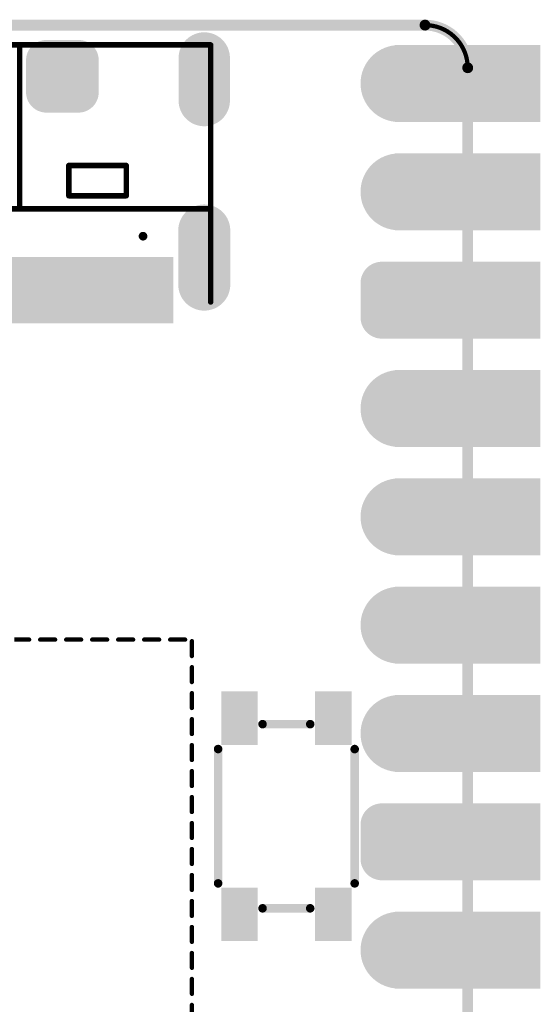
# Model space of a CAD drawing. Header units: millimetres. Extents: x 10.5 to 34.9, y 8.6 to 81.7.
# Tile 10 of 10: x 22.7 to 34.9, y 58.6 to 81.7. Entities that reach past the tile are written whole.
import ezdxf

# ---------------------------------------------------------------- set-up
doc = ezdxf.new("R2010")
doc.units = ezdxf.units.MM
doc.header["$MEASUREMENT"] = 0
for name, color, linetype in [('BottomLayer', 5, 'Continuous'), ('BottomPaste', 16, 'Continuous'), ('BottomSolder', 6, 'Continuous'), ('KeepOutLayer', 6, 'Continuous'), ('Mechanical1', 6, 'Continuous'), ('MidLayer1', 16, 'Continuous'), ('MidLayer2', 76, 'Continuous'), ('MultiLayer', 9, 'Continuous'), ('TopLayer', 1, 'Continuous'), ('TopOverlay', 2, 'Continuous'), ('TopPaste', 8, 'Continuous'), ('TopSolder', 216, 'Continuous')]:
    doc.layers.add(name, color=color, linetype=linetype)

# ---------------------------------------------------------------- blocks, each defined once
blk = doc.blocks.new('KEY_3_4_2_5__28')
at = {"layer": 'TopLayer'}
for points in [[(-0.11122, 0.03051), (-0.06988, 0.03051), (-0.11122, 0.0561), (-0.06988, 0.0561)], [(0.11122, 0.0561), (0.06988, 0.0561), (0.11122, 0.03051), (0.06988, 0.03051)], [(-0.11122, -0.0561), (-0.06988, -0.0561), (-0.11122, -0.03051), (-0.06988, -0.03051)], [(0.11122, -0.03051), (0.06988, -0.03051), (0.11122, -0.0561), (0.06988, -0.0561)]]:
    blk.add_solid(points, dxfattribs=at)
at = {"layer": 'TopOverlay', "const_width": 0.00787}
for points in [[(-0.062, 0.063), (0.062, 0.063)], [(-0.085, 0.022), (-0.085, -0.022)], [(0.085, 0.022), (0.085, -0.022)], [(-0.062, -0.063), (0.062, -0.063)]]:
    blk.add_lwpolyline(points, dxfattribs=at)
at = {"layer": 'TopOverlay', "const_width": 0.00394}
for points in [[(-0.06397, 0.063, 1), (-0.06003, 0.063, 1)], [(0.06003, 0.063, 1), (0.06397, 0.063, 1)], [(-0.08697, 0.022, 1), (-0.08303, 0.022, 1)], [(0.08303, 0.022, 1), (0.08697, 0.022, 1)], [(-0.08697, -0.022, 1), (-0.08303, -0.022, 1)], [(0.08303, -0.022, 1), (0.08697, -0.022, 1)], [(-0.06397, -0.063, 1), (-0.06003, -0.063, 1)], [(0.06003, -0.063, 1), (0.06397, -0.063, 1)]]:
    blk.add_lwpolyline(points, format="xyb", close=True, dxfattribs=at)
at = {"layer": 'TopPaste'}
for points in [[(-0.11122, 0.03051), (-0.06988, 0.03051), (-0.11122, 0.0561), (-0.06988, 0.0561)], [(0.11122, 0.0561), (0.06988, 0.0561), (0.11122, 0.03051), (0.06988, 0.03051)], [(-0.11122, -0.0561), (-0.06988, -0.0561), (-0.11122, -0.03051), (-0.06988, -0.03051)], [(0.11122, -0.03051), (0.06988, -0.03051), (0.11122, -0.0561), (0.06988, -0.0561)]]:
    blk.add_solid(points, dxfattribs=at)
at = {"layer": 'TopSolder'}
for points in [[(-0.11522, 0.02651), (-0.06588, 0.02651), (-0.11522, 0.0601), (-0.06588, 0.0601)], [(0.11522, 0.0601), (0.06588, 0.0601), (0.11522, 0.02651), (0.06588, 0.02651)], [(-0.11522, -0.0601), (-0.06588, -0.0601), (-0.11522, -0.02651), (-0.06588, -0.02651)], [(0.11522, -0.02651), (0.06588, -0.02651), (0.11522, -0.0601), (0.06588, -0.0601)]]:
    blk.add_solid(points, dxfattribs=at)
blk = doc.blocks.new('P_________32')
at = {"layer": 'BottomLayer'}
for points, const_width in [([(0.33425, 0.95, 1), (0.36575, 0.95, 1)], 0.0315), ([(0.33425, 0.85, 1), (0.36575, 0.85, 1)], 0.0315), ([(0.32638, 0.76575, 1), (0.34213, 0.76575, 1)], 0.01575), ([(0.35787, 0.76575, 1), (0.37362, 0.76575, 1)], 0.01575), ([(0.32638, 0.73425, 1), (0.34213, 0.73425, 1)], 0.01575), ([(0.35787, 0.73425, 1), (0.37362, 0.73425, 1)], 0.01575), ([(0.33425, 0.65, 1), (0.36575, 0.65, 1)], 0.0315), ([(0.33425, 0.55, 1), (0.36575, 0.55, 1)], 0.0315), ([(0.33425, 0.45, 1), (0.36575, 0.45, 1)], 0.0315), ([(0.33425, 0.35, 1), (0.36575, 0.35, 1)], 0.0315), ([(0.32638, 0.26575, 1), (0.34213, 0.26575, 1)], 0.01575), ([(0.35787, 0.26575, 1), (0.37362, 0.26575, 1)], 0.01575), ([(0.32638, 0.23425, 1), (0.34213, 0.23425, 1)], 0.01575), ([(0.35787, 0.23425, 1), (0.37362, 0.23425, 1)], 0.01575), ([(0.33425, 0.15, 1), (0.36575, 0.15, 1)], 0.0315)]:
    blk.add_lwpolyline(points, format="xyb", close=True, dxfattribs=dict(at, const_width=const_width))
for points in [[(0.35039, 0.9185), (0.47638, 0.9185), (0.35039, 0.9815), (0.47638, 0.9815)], [(0.35039, 0.8185), (0.47638, 0.8185), (0.35039, 0.8815), (0.47638, 0.8815)], [(0.33425, 0.7815), (0.33425, 0.7185), (0.36575, 0.7815), (0.36575, 0.7185)], [(0.35039, 0.7185), (0.47638, 0.7185), (0.35039, 0.7815), (0.47638, 0.7815)], [(0.3185, 0.76575), (0.3185, 0.73425), (0.3815, 0.76575), (0.3815, 0.73425)], [(0.35039, 0.6185), (0.47638, 0.6185), (0.35039, 0.6815), (0.47638, 0.6815)], [(0.35039, 0.5185), (0.47638, 0.5185), (0.35039, 0.5815), (0.47638, 0.5815)], [(0.35039, 0.4185), (0.47638, 0.4185), (0.35039, 0.4815), (0.47638, 0.4815)], [(0.35039, 0.3185), (0.47638, 0.3185), (0.35039, 0.3815), (0.47638, 0.3815)], [(0.33425, 0.2815), (0.33425, 0.2185), (0.36575, 0.2815), (0.36575, 0.2185)], [(0.35039, 0.2185), (0.47638, 0.2185), (0.35039, 0.2815), (0.47638, 0.2815)], [(0.3185, 0.26575), (0.3185, 0.23425), (0.3815, 0.26575), (0.3815, 0.23425)], [(0.35039, 0.1185), (0.47638, 0.1185), (0.35039, 0.1815), (0.47638, 0.1815)]]:
    blk.add_solid(points, dxfattribs=at)
at = {"layer": 'BottomSolder'}
for points, const_width in [([(0.33225, 0.95, 1), (0.36775, 0.95, 1)], 0.0355), ([(0.33225, 0.85, 1), (0.36775, 0.85, 1)], 0.0355), ([(0.32438, 0.76575, 1), (0.34413, 0.76575, 1)], 0.01975), ([(0.35587, 0.76575, 1), (0.37562, 0.76575, 1)], 0.01975), ([(0.32438, 0.73425, 1), (0.34413, 0.73425, 1)], 0.01975), ([(0.35587, 0.73425, 1), (0.37562, 0.73425, 1)], 0.01975), ([(0.33225, 0.65, 1), (0.36775, 0.65, 1)], 0.0355), ([(0.33225, 0.55, 1), (0.36775, 0.55, 1)], 0.0355), ([(0.33225, 0.45, 1), (0.36775, 0.45, 1)], 0.0355), ([(0.33225, 0.35, 1), (0.36775, 0.35, 1)], 0.0355), ([(0.32438, 0.26575, 1), (0.34413, 0.26575, 1)], 0.01975), ([(0.35587, 0.26575, 1), (0.37562, 0.26575, 1)], 0.01975), ([(0.32438, 0.23425, 1), (0.34413, 0.23425, 1)], 0.01975), ([(0.35587, 0.23425, 1), (0.37562, 0.23425, 1)], 0.01975), ([(0.33225, 0.15, 1), (0.36775, 0.15, 1)], 0.0355)]:
    blk.add_lwpolyline(points, format="xyb", close=True, dxfattribs=dict(at, const_width=const_width))
for points in [[(0.34639, 0.9145), (0.48038, 0.9145), (0.34639, 0.9855), (0.48038, 0.9855)], [(0.34639, 0.8145), (0.48038, 0.8145), (0.34639, 0.8855), (0.48038, 0.8855)], [(0.33425, 0.7855), (0.33425, 0.7145), (0.36575, 0.7855), (0.36575, 0.7145)], [(0.34639, 0.7145), (0.48038, 0.7145), (0.34639, 0.7855), (0.48038, 0.7855)], [(0.3145, 0.76575), (0.3145, 0.73425), (0.3855, 0.76575), (0.3855, 0.73425)], [(0.34639, 0.6145), (0.48038, 0.6145), (0.34639, 0.6855), (0.48038, 0.6855)], [(0.34639, 0.5145), (0.48038, 0.5145), (0.34639, 0.5855), (0.48038, 0.5855)], [(0.34639, 0.4145), (0.48038, 0.4145), (0.34639, 0.4855), (0.48038, 0.4855)], [(0.34639, 0.3145), (0.48038, 0.3145), (0.34639, 0.3855), (0.48038, 0.3855)], [(0.33425, 0.2855), (0.33425, 0.2145), (0.36575, 0.2855), (0.36575, 0.2145)], [(0.34639, 0.2145), (0.48038, 0.2145), (0.34639, 0.2855), (0.48038, 0.2855)], [(0.3145, 0.26575), (0.3145, 0.23425), (0.3855, 0.26575), (0.3855, 0.23425)], [(0.34639, 0.1145), (0.48038, 0.1145), (0.34639, 0.1855), (0.48038, 0.1855)]]:
    blk.add_solid(points, dxfattribs=at)
at = {"layer": 'Mechanical1', "const_width": 0.01}
for points in [[(-0.37402, 1.00394), (0.37402, 1.00394)], [(0.41339, -0.96457), (0.41339, 0.96457)]]:
    blk.add_lwpolyline(points, dxfattribs=at)
at = {"layer": 'Mechanical1'}
for points, const_width in [([(0.37152, 1.00394, 1), (0.37652, 1.00394, 1)], 0.005), ([(0.37303, 1.00394, 1), (0.375, 1.00394, 1)], 0.00197), ([(0.41089, 0.96457, 1), (0.41589, 0.96457, 1)], 0.005), ([(0.4124, 0.96457, 1), (0.41437, 0.96457, 1)], 0.00197)]:
    blk.add_lwpolyline(points, format="xyb", close=True, dxfattribs=dict(at, const_width=const_width))
at = {"layer": 'Mechanical1', "const_width": 0.00394}
blk.add_lwpolyline([(0.37402, 1.00394, -0.414214), (0.41339, 0.96457)], format="xyb", dxfattribs=at)
at = {"layer": 'MidLayer1'}
for points, const_width in [([(0.33425, 0.95, 1), (0.36575, 0.95, 1)], 0.0315), ([(0.33425, 0.85, 1), (0.36575, 0.85, 1)], 0.0315), ([(0.32638, 0.76575, 1), (0.34213, 0.76575, 1)], 0.01575), ([(0.35787, 0.76575, 1), (0.37362, 0.76575, 1)], 0.01575), ([(0.32638, 0.73425, 1), (0.34213, 0.73425, 1)], 0.01575), ([(0.35787, 0.73425, 1), (0.37362, 0.73425, 1)], 0.01575), ([(0.33425, 0.65, 1), (0.36575, 0.65, 1)], 0.0315), ([(0.33425, 0.55, 1), (0.36575, 0.55, 1)], 0.0315), ([(0.33425, 0.45, 1), (0.36575, 0.45, 1)], 0.0315), ([(0.33425, 0.35, 1), (0.36575, 0.35, 1)], 0.0315), ([(0.32638, 0.26575, 1), (0.34213, 0.26575, 1)], 0.01575), ([(0.35787, 0.26575, 1), (0.37362, 0.26575, 1)], 0.01575), ([(0.32638, 0.23425, 1), (0.34213, 0.23425, 1)], 0.01575), ([(0.35787, 0.23425, 1), (0.37362, 0.23425, 1)], 0.01575), ([(0.33425, 0.15, 1), (0.36575, 0.15, 1)], 0.0315)]:
    blk.add_lwpolyline(points, format="xyb", close=True, dxfattribs=dict(at, const_width=const_width))
for points in [[(0.35039, 0.9185), (0.47638, 0.9185), (0.35039, 0.9815), (0.47638, 0.9815)], [(0.35039, 0.8185), (0.47638, 0.8185), (0.35039, 0.8815), (0.47638, 0.8815)], [(0.33425, 0.7815), (0.33425, 0.7185), (0.36575, 0.7815), (0.36575, 0.7185)], [(0.35039, 0.7185), (0.47638, 0.7185), (0.35039, 0.7815), (0.47638, 0.7815)], [(0.3185, 0.76575), (0.3185, 0.73425), (0.3815, 0.76575), (0.3815, 0.73425)], [(0.35039, 0.6185), (0.47638, 0.6185), (0.35039, 0.6815), (0.47638, 0.6815)], [(0.35039, 0.5185), (0.47638, 0.5185), (0.35039, 0.5815), (0.47638, 0.5815)], [(0.35039, 0.4185), (0.47638, 0.4185), (0.35039, 0.4815), (0.47638, 0.4815)], [(0.35039, 0.3185), (0.47638, 0.3185), (0.35039, 0.3815), (0.47638, 0.3815)], [(0.33425, 0.2815), (0.33425, 0.2185), (0.36575, 0.2815), (0.36575, 0.2185)], [(0.35039, 0.2185), (0.47638, 0.2185), (0.35039, 0.2815), (0.47638, 0.2815)], [(0.3185, 0.26575), (0.3185, 0.23425), (0.3815, 0.26575), (0.3815, 0.23425)], [(0.35039, 0.1185), (0.47638, 0.1185), (0.35039, 0.1815), (0.47638, 0.1815)]]:
    blk.add_solid(points, dxfattribs=at)
at = {"layer": 'MidLayer2'}
for points, const_width in [([(0.33425, 0.95, 1), (0.36575, 0.95, 1)], 0.0315), ([(0.33425, 0.85, 1), (0.36575, 0.85, 1)], 0.0315), ([(0.32638, 0.76575, 1), (0.34213, 0.76575, 1)], 0.01575), ([(0.35787, 0.76575, 1), (0.37362, 0.76575, 1)], 0.01575), ([(0.32638, 0.73425, 1), (0.34213, 0.73425, 1)], 0.01575), ([(0.35787, 0.73425, 1), (0.37362, 0.73425, 1)], 0.01575), ([(0.33425, 0.65, 1), (0.36575, 0.65, 1)], 0.0315), ([(0.33425, 0.55, 1), (0.36575, 0.55, 1)], 0.0315), ([(0.33425, 0.45, 1), (0.36575, 0.45, 1)], 0.0315), ([(0.33425, 0.35, 1), (0.36575, 0.35, 1)], 0.0315), ([(0.32638, 0.26575, 1), (0.34213, 0.26575, 1)], 0.01575), ([(0.35787, 0.26575, 1), (0.37362, 0.26575, 1)], 0.01575), ([(0.32638, 0.23425, 1), (0.34213, 0.23425, 1)], 0.01575), ([(0.35787, 0.23425, 1), (0.37362, 0.23425, 1)], 0.01575), ([(0.33425, 0.15, 1), (0.36575, 0.15, 1)], 0.0315)]:
    blk.add_lwpolyline(points, format="xyb", close=True, dxfattribs=dict(at, const_width=const_width))
for points in [[(0.35039, 0.9185), (0.47638, 0.9185), (0.35039, 0.9815), (0.47638, 0.9815)], [(0.35039, 0.8185), (0.47638, 0.8185), (0.35039, 0.8815), (0.47638, 0.8815)], [(0.33425, 0.7815), (0.33425, 0.7185), (0.36575, 0.7815), (0.36575, 0.7185)], [(0.35039, 0.7185), (0.47638, 0.7185), (0.35039, 0.7815), (0.47638, 0.7815)], [(0.3185, 0.76575), (0.3185, 0.73425), (0.3815, 0.76575), (0.3815, 0.73425)], [(0.35039, 0.6185), (0.47638, 0.6185), (0.35039, 0.6815), (0.47638, 0.6815)], [(0.35039, 0.5185), (0.47638, 0.5185), (0.35039, 0.5815), (0.47638, 0.5815)], [(0.35039, 0.4185), (0.47638, 0.4185), (0.35039, 0.4815), (0.47638, 0.4815)], [(0.35039, 0.3185), (0.47638, 0.3185), (0.35039, 0.3815), (0.47638, 0.3815)], [(0.33425, 0.2815), (0.33425, 0.2185), (0.36575, 0.2815), (0.36575, 0.2185)], [(0.35039, 0.2185), (0.47638, 0.2185), (0.35039, 0.2815), (0.47638, 0.2815)], [(0.3185, 0.26575), (0.3185, 0.23425), (0.3815, 0.26575), (0.3815, 0.23425)], [(0.35039, 0.1185), (0.47638, 0.1185), (0.35039, 0.1815), (0.47638, 0.1815)]]:
    blk.add_solid(points, dxfattribs=at)
at = {"layer": 'MultiLayer'}
for points, const_width in [([(0.33425, 0.95, 1), (0.36575, 0.95, 1)], 0.0315), ([(0.33425, 0.85, 1), (0.36575, 0.85, 1)], 0.0315), ([(0.32638, 0.76575, 1), (0.34213, 0.76575, 1)], 0.01575), ([(0.35787, 0.76575, 1), (0.37362, 0.76575, 1)], 0.01575), ([(0.32638, 0.73425, 1), (0.34213, 0.73425, 1)], 0.01575), ([(0.35787, 0.73425, 1), (0.37362, 0.73425, 1)], 0.01575), ([(0.33425, 0.65, 1), (0.36575, 0.65, 1)], 0.0315), ([(0.33425, 0.55, 1), (0.36575, 0.55, 1)], 0.0315), ([(0.33425, 0.45, 1), (0.36575, 0.45, 1)], 0.0315), ([(0.33425, 0.35, 1), (0.36575, 0.35, 1)], 0.0315), ([(0.32638, 0.26575, 1), (0.34213, 0.26575, 1)], 0.01575), ([(0.35787, 0.26575, 1), (0.37362, 0.26575, 1)], 0.01575), ([(0.32638, 0.23425, 1), (0.34213, 0.23425, 1)], 0.01575), ([(0.35787, 0.23425, 1), (0.37362, 0.23425, 1)], 0.01575), ([(0.33425, 0.15, 1), (0.36575, 0.15, 1)], 0.0315)]:
    blk.add_lwpolyline(points, format="xyb", close=True, dxfattribs=dict(at, const_width=const_width))
for points in [[(0.35039, 0.9185), (0.47638, 0.9185), (0.35039, 0.9815), (0.47638, 0.9815)], [(0.35039, 0.8185), (0.47638, 0.8185), (0.35039, 0.8815), (0.47638, 0.8815)], [(0.33425, 0.7815), (0.33425, 0.7185), (0.36575, 0.7815), (0.36575, 0.7185)], [(0.35039, 0.7185), (0.47638, 0.7185), (0.35039, 0.7815), (0.47638, 0.7815)], [(0.3185, 0.76575), (0.3185, 0.73425), (0.3815, 0.76575), (0.3815, 0.73425)], [(0.35039, 0.6185), (0.47638, 0.6185), (0.35039, 0.6815), (0.47638, 0.6815)], [(0.35039, 0.5185), (0.47638, 0.5185), (0.35039, 0.5815), (0.47638, 0.5815)], [(0.35039, 0.4185), (0.47638, 0.4185), (0.35039, 0.4815), (0.47638, 0.4815)], [(0.35039, 0.3185), (0.47638, 0.3185), (0.35039, 0.3815), (0.47638, 0.3815)], [(0.33425, 0.2815), (0.33425, 0.2185), (0.36575, 0.2815), (0.36575, 0.2185)], [(0.35039, 0.2185), (0.47638, 0.2185), (0.35039, 0.2815), (0.47638, 0.2815)], [(0.3185, 0.26575), (0.3185, 0.23425), (0.3815, 0.26575), (0.3815, 0.23425)], [(0.35039, 0.1185), (0.47638, 0.1185), (0.35039, 0.1815), (0.47638, 0.1815)]]:
    blk.add_solid(points, dxfattribs=at)
at = {"layer": 'TopLayer'}
for points, const_width in [([(0.33425, 0.95, 1), (0.36575, 0.95, 1)], 0.0315), ([(0.33425, 0.85, 1), (0.36575, 0.85, 1)], 0.0315), ([(0.32638, 0.76575, 1), (0.34213, 0.76575, 1)], 0.01575), ([(0.35787, 0.76575, 1), (0.37362, 0.76575, 1)], 0.01575), ([(0.32638, 0.73425, 1), (0.34213, 0.73425, 1)], 0.01575), ([(0.35787, 0.73425, 1), (0.37362, 0.73425, 1)], 0.01575), ([(0.33425, 0.65, 1), (0.36575, 0.65, 1)], 0.0315), ([(0.33425, 0.55, 1), (0.36575, 0.55, 1)], 0.0315), ([(0.33425, 0.45, 1), (0.36575, 0.45, 1)], 0.0315), ([(0.33425, 0.35, 1), (0.36575, 0.35, 1)], 0.0315), ([(0.32638, 0.26575, 1), (0.34213, 0.26575, 1)], 0.01575), ([(0.35787, 0.26575, 1), (0.37362, 0.26575, 1)], 0.01575), ([(0.32638, 0.23425, 1), (0.34213, 0.23425, 1)], 0.01575), ([(0.35787, 0.23425, 1), (0.37362, 0.23425, 1)], 0.01575), ([(0.33425, 0.15, 1), (0.36575, 0.15, 1)], 0.0315)]:
    blk.add_lwpolyline(points, format="xyb", close=True, dxfattribs=dict(at, const_width=const_width))
for points in [[(0.35039, 0.9185), (0.47638, 0.9185), (0.35039, 0.9815), (0.47638, 0.9815)], [(0.35039, 0.8185), (0.47638, 0.8185), (0.35039, 0.8815), (0.47638, 0.8815)], [(0.33425, 0.7815), (0.33425, 0.7185), (0.36575, 0.7815), (0.36575, 0.7185)], [(0.35039, 0.7185), (0.47638, 0.7185), (0.35039, 0.7815), (0.47638, 0.7815)], [(0.3185, 0.76575), (0.3185, 0.73425), (0.3815, 0.76575), (0.3815, 0.73425)], [(0.35039, 0.6185), (0.47638, 0.6185), (0.35039, 0.6815), (0.47638, 0.6815)], [(0.35039, 0.5185), (0.47638, 0.5185), (0.35039, 0.5815), (0.47638, 0.5815)], [(0.35039, 0.4185), (0.47638, 0.4185), (0.35039, 0.4815), (0.47638, 0.4815)], [(0.35039, 0.3185), (0.47638, 0.3185), (0.35039, 0.3815), (0.47638, 0.3815)], [(0.33425, 0.2815), (0.33425, 0.2185), (0.36575, 0.2815), (0.36575, 0.2185)], [(0.35039, 0.2185), (0.47638, 0.2185), (0.35039, 0.2815), (0.47638, 0.2815)], [(0.3185, 0.26575), (0.3185, 0.23425), (0.3815, 0.26575), (0.3815, 0.23425)], [(0.35039, 0.1185), (0.47638, 0.1185), (0.35039, 0.1815), (0.47638, 0.1815)]]:
    blk.add_solid(points, dxfattribs=at)
at = {"layer": 'TopSolder'}
for points, const_width in [([(0.33225, 0.95, 1), (0.36775, 0.95, 1)], 0.0355), ([(0.33225, 0.85, 1), (0.36775, 0.85, 1)], 0.0355), ([(0.32438, 0.76575, 1), (0.34413, 0.76575, 1)], 0.01975), ([(0.35587, 0.76575, 1), (0.37562, 0.76575, 1)], 0.01975), ([(0.32438, 0.73425, 1), (0.34413, 0.73425, 1)], 0.01975), ([(0.35587, 0.73425, 1), (0.37562, 0.73425, 1)], 0.01975), ([(0.33225, 0.65, 1), (0.36775, 0.65, 1)], 0.0355), ([(0.33225, 0.55, 1), (0.36775, 0.55, 1)], 0.0355), ([(0.33225, 0.45, 1), (0.36775, 0.45, 1)], 0.0355), ([(0.33225, 0.35, 1), (0.36775, 0.35, 1)], 0.0355), ([(0.32438, 0.26575, 1), (0.34413, 0.26575, 1)], 0.01975), ([(0.35587, 0.26575, 1), (0.37562, 0.26575, 1)], 0.01975), ([(0.32438, 0.23425, 1), (0.34413, 0.23425, 1)], 0.01975), ([(0.35587, 0.23425, 1), (0.37562, 0.23425, 1)], 0.01975), ([(0.33225, 0.15, 1), (0.36775, 0.15, 1)], 0.0355)]:
    blk.add_lwpolyline(points, format="xyb", close=True, dxfattribs=dict(at, const_width=const_width))
for points in [[(0.34639, 0.9145), (0.48038, 0.9145), (0.34639, 0.9855), (0.48038, 0.9855)], [(0.34639, 0.8145), (0.48038, 0.8145), (0.34639, 0.8855), (0.48038, 0.8855)], [(0.33425, 0.7855), (0.33425, 0.7145), (0.36575, 0.7855), (0.36575, 0.7145)], [(0.34639, 0.7145), (0.48038, 0.7145), (0.34639, 0.7855), (0.48038, 0.7855)], [(0.3145, 0.76575), (0.3145, 0.73425), (0.3855, 0.76575), (0.3855, 0.73425)], [(0.34639, 0.6145), (0.48038, 0.6145), (0.34639, 0.6855), (0.48038, 0.6855)], [(0.34639, 0.5145), (0.48038, 0.5145), (0.34639, 0.5855), (0.48038, 0.5855)], [(0.34639, 0.4145), (0.48038, 0.4145), (0.34639, 0.4855), (0.48038, 0.4855)], [(0.34639, 0.3145), (0.48038, 0.3145), (0.34639, 0.3855), (0.48038, 0.3855)], [(0.33425, 0.2855), (0.33425, 0.2145), (0.36575, 0.2855), (0.36575, 0.2145)], [(0.34639, 0.2145), (0.48038, 0.2145), (0.34639, 0.2855), (0.48038, 0.2855)], [(0.3145, 0.26575), (0.3145, 0.23425), (0.3855, 0.26575), (0.3855, 0.23425)], [(0.34639, 0.1145), (0.48038, 0.1145), (0.34639, 0.1855), (0.48038, 0.1855)]]:
    blk.add_solid(points, dxfattribs=at)
blk = doc.blocks.new('T_________B_75')
at = {"layer": 'BottomLayer', "const_width": 0.01476}
for points in [[(-0.02215, 0.01476, 1), (-0.00738, 0.01476, 1)], [(0.00738, 0.01476, 1), (0.02215, 0.01476, 1)], [(-0.02215, -0.01476, 1), (-0.00738, -0.01476, 1)], [(0.00738, -0.01476, 1), (0.02215, -0.01476, 1)]]:
    blk.add_lwpolyline(points, format="xyb", close=True, dxfattribs=at)
at = {"layer": 'BottomLayer'}
for points in [[(-0.01476, 0.02953), (-0.01476, -0.02953), (0.01476, 0.02953), (0.01476, -0.02953)], [(-0.02953, 0.01476), (-0.02953, -0.01476), (0.02953, 0.01476), (0.02953, -0.01476)]]:
    blk.add_solid(points, dxfattribs=at)
at = {"layer": 'BottomPaste', "const_width": 0.01476}
for points in [[(-0.02215, 0.01476, 1), (-0.00738, 0.01476, 1)], [(0.00738, 0.01476, 1), (0.02215, 0.01476, 1)], [(-0.02215, -0.01476, 1), (-0.00738, -0.01476, 1)], [(0.00738, -0.01476, 1), (0.02215, -0.01476, 1)]]:
    blk.add_lwpolyline(points, format="xyb", close=True, dxfattribs=at)
at = {"layer": 'BottomPaste'}
for points in [[(-0.01476, 0.02953), (-0.01476, -0.02953), (0.01476, 0.02953), (0.01476, -0.02953)], [(-0.02953, 0.01476), (-0.02953, -0.01476), (0.02953, 0.01476), (0.02953, -0.01476)]]:
    blk.add_solid(points, dxfattribs=at)
at = {"layer": 'BottomSolder', "const_width": 0.01876}
for points in [[(-0.02415, 0.01476, 1), (-0.00538, 0.01476, 1)], [(0.00538, 0.01476, 1), (0.02415, 0.01476, 1)], [(-0.02415, -0.01476, 1), (-0.00538, -0.01476, 1)], [(0.00538, -0.01476, 1), (0.02415, -0.01476, 1)]]:
    blk.add_lwpolyline(points, format="xyb", close=True, dxfattribs=at)
at = {"layer": 'BottomSolder'}
for points in [[(-0.01476, 0.03353), (-0.01476, -0.03353), (0.01476, 0.03353), (0.01476, -0.03353)], [(-0.03353, 0.01476), (-0.03353, -0.01476), (0.03353, 0.01476), (0.03353, -0.01476)]]:
    blk.add_solid(points, dxfattribs=at)
blk = doc.blocks.new('USB_TYPE_C_16PIN_A_RAISED_135')
at = {"layer": 'BottomLayer'}
for points, const_width in [([(-0.17028, -0.12205), (-0.17028, -0.08268)], 0.03937), ([(0.17028, -0.12205), (0.17028, -0.08268)], 0.03937), ([(-0.17028, -0.29193), (-0.17028, -0.24193)], 0.04), ([(0.17028, -0.29193), (0.17028, -0.24193)], 0.04)]:
    blk.add_lwpolyline(points, dxfattribs=dict(at, const_width=const_width))
for points, const_width in [([(-0.18012, -0.08268, 1), (-0.16043, -0.08268, 1)], 0.01969), ([(0.16043, -0.08268, 1), (0.18012, -0.08268, 1)], 0.01969), ([(-0.18012, -0.12205, 1), (-0.16043, -0.12205, 1)], 0.01969), ([(0.16043, -0.12205, 1), (0.18012, -0.12205, 1)], 0.01969), ([(-0.18028, -0.24193, 1), (-0.16028, -0.24193, 1)], 0.02), ([(0.16028, -0.24193, 1), (0.18028, -0.24193, 1)], 0.02), ([(-0.18028, -0.29193, 1), (-0.16028, -0.29193, 1)], 0.02), ([(0.16028, -0.29193, 1), (0.18028, -0.29193, 1)], 0.02)]:
    blk.add_lwpolyline(points, format="xyb", close=True, dxfattribs=dict(at, const_width=const_width))
at = {"layer": 'BottomSolder'}
for points, const_width in [([(-0.17028, -0.12205), (-0.17028, -0.08268)], 0.04737), ([(0.17028, -0.12205), (0.17028, -0.08268)], 0.04737), ([(-0.17028, -0.29193), (-0.17028, -0.24193)], 0.048), ([(0.17028, -0.29193), (0.17028, -0.24193)], 0.048)]:
    blk.add_lwpolyline(points, dxfattribs=dict(at, const_width=const_width))
for points, const_width in [([(-0.18212, -0.08268, 1), (-0.15843, -0.08268, 1)], 0.02369), ([(0.15843, -0.08268, 1), (0.18212, -0.08268, 1)], 0.02369), ([(-0.18212, -0.12205, 1), (-0.15843, -0.12205, 1)], 0.02369), ([(0.15843, -0.12205, 1), (0.18212, -0.12205, 1)], 0.02369), ([(-0.18228, -0.24193, 1), (-0.15828, -0.24193, 1)], 0.024), ([(0.15828, -0.24193, 1), (0.18228, -0.24193, 1)], 0.024), ([(-0.11578, -0.24724, 1), (-0.11178, -0.24724, 1)], 0.004), ([(0.11178, -0.24724, 1), (0.11578, -0.24724, 1)], 0.004), ([(-0.18228, -0.29193, 1), (-0.15828, -0.29193, 1)], 0.024), ([(0.15828, -0.29193, 1), (0.18228, -0.29193, 1)], 0.024)]:
    blk.add_lwpolyline(points, format="xyb", close=True, dxfattribs=dict(at, const_width=const_width))
at = {"layer": 'MidLayer1'}
for points, const_width in [([(-0.17028, -0.12205), (-0.17028, -0.08268)], 0.03937), ([(0.17028, -0.12205), (0.17028, -0.08268)], 0.03937), ([(-0.17028, -0.29193), (-0.17028, -0.24193)], 0.04), ([(0.17028, -0.29193), (0.17028, -0.24193)], 0.04)]:
    blk.add_lwpolyline(points, dxfattribs=dict(at, const_width=const_width))
for points, const_width in [([(-0.18012, -0.08268, 1), (-0.16043, -0.08268, 1)], 0.01969), ([(0.16043, -0.08268, 1), (0.18012, -0.08268, 1)], 0.01969), ([(-0.18012, -0.12205, 1), (-0.16043, -0.12205, 1)], 0.01969), ([(0.16043, -0.12205, 1), (0.18012, -0.12205, 1)], 0.01969), ([(-0.18028, -0.24193, 1), (-0.16028, -0.24193, 1)], 0.02), ([(0.16028, -0.24193, 1), (0.18028, -0.24193, 1)], 0.02), ([(-0.18028, -0.29193, 1), (-0.16028, -0.29193, 1)], 0.02), ([(0.16028, -0.29193, 1), (0.18028, -0.29193, 1)], 0.02)]:
    blk.add_lwpolyline(points, format="xyb", close=True, dxfattribs=dict(at, const_width=const_width))
at = {"layer": 'MidLayer2'}
for points, const_width in [([(-0.17028, -0.12205), (-0.17028, -0.08268)], 0.03937), ([(0.17028, -0.12205), (0.17028, -0.08268)], 0.03937), ([(-0.17028, -0.29193), (-0.17028, -0.24193)], 0.04), ([(0.17028, -0.29193), (0.17028, -0.24193)], 0.04)]:
    blk.add_lwpolyline(points, dxfattribs=dict(at, const_width=const_width))
for points, const_width in [([(-0.18012, -0.08268, 1), (-0.16043, -0.08268, 1)], 0.01969), ([(0.16043, -0.08268, 1), (0.18012, -0.08268, 1)], 0.01969), ([(-0.18012, -0.12205, 1), (-0.16043, -0.12205, 1)], 0.01969), ([(0.16043, -0.12205, 1), (0.18012, -0.12205, 1)], 0.01969), ([(-0.18028, -0.24193, 1), (-0.16028, -0.24193, 1)], 0.02), ([(0.16028, -0.24193, 1), (0.18028, -0.24193, 1)], 0.02), ([(-0.18028, -0.29193, 1), (-0.16028, -0.29193, 1)], 0.02), ([(0.16028, -0.29193, 1), (0.18028, -0.29193, 1)], 0.02)]:
    blk.add_lwpolyline(points, format="xyb", close=True, dxfattribs=dict(at, const_width=const_width))
at = {"layer": 'MultiLayer'}
for points, const_width in [([(-0.17028, -0.12205), (-0.17028, -0.08268)], 0.03937), ([(0.17028, -0.12205), (0.17028, -0.08268)], 0.03937), ([(-0.17028, -0.29193), (-0.17028, -0.24193)], 0.04), ([(0.17028, -0.29193), (0.17028, -0.24193)], 0.04)]:
    blk.add_lwpolyline(points, dxfattribs=dict(at, const_width=const_width))
for points, const_width in [([(-0.18012, -0.08268, 1), (-0.16043, -0.08268, 1)], 0.01969), ([(0.16043, -0.08268, 1), (0.18012, -0.08268, 1)], 0.01969), ([(-0.18012, -0.12205, 1), (-0.16043, -0.12205, 1)], 0.01969), ([(0.16043, -0.12205, 1), (0.18012, -0.12205, 1)], 0.01969), ([(-0.18028, -0.24193, 1), (-0.16028, -0.24193, 1)], 0.02), ([(0.16028, -0.24193, 1), (0.18028, -0.24193, 1)], 0.02), ([(-0.18028, -0.29193, 1), (-0.16028, -0.29193, 1)], 0.02), ([(0.16028, -0.29193, 1), (0.18028, -0.29193, 1)], 0.02)]:
    blk.add_lwpolyline(points, format="xyb", close=True, dxfattribs=dict(at, const_width=const_width))
at = {"layer": 'TopLayer'}
for points, const_width in [([(-0.17028, -0.12205), (-0.17028, -0.08268)], 0.03937), ([(0.17028, -0.12205), (0.17028, -0.08268)], 0.03937), ([(-0.17028, -0.29193), (-0.17028, -0.24193)], 0.04), ([(0.17028, -0.29193), (0.17028, -0.24193)], 0.04)]:
    blk.add_lwpolyline(points, dxfattribs=dict(at, const_width=const_width))
for points, const_width in [([(-0.18012, -0.08268, 1), (-0.16043, -0.08268, 1)], 0.01969), ([(0.16043, -0.08268, 1), (0.18012, -0.08268, 1)], 0.01969), ([(-0.18012, -0.12205, 1), (-0.16043, -0.12205, 1)], 0.01969), ([(0.16043, -0.12205, 1), (0.18012, -0.12205, 1)], 0.01969), ([(-0.18028, -0.24193, 1), (-0.16028, -0.24193, 1)], 0.02), ([(0.16028, -0.24193, 1), (0.18028, -0.24193, 1)], 0.02), ([(-0.18028, -0.29193, 1), (-0.16028, -0.29193, 1)], 0.02), ([(0.16028, -0.29193, 1), (0.18028, -0.29193, 1)], 0.02)]:
    blk.add_lwpolyline(points, format="xyb", close=True, dxfattribs=dict(at, const_width=const_width))
for points in [[(-0.11417, -0.27047), (-0.1378, -0.27047), (-0.11417, -0.32362), (-0.1378, -0.32362)], [(-0.08268, -0.27047), (-0.1063, -0.27047), (-0.08268, -0.32362), (-0.1063, -0.32362)], [(-0.0748, -0.32362), (-0.06299, -0.32362), (-0.0748, -0.27047), (-0.06299, -0.27047)], [(-0.05512, -0.32362), (-0.04331, -0.32362), (-0.05512, -0.27047), (-0.04331, -0.27047)], [(-0.03543, -0.32362), (-0.02362, -0.32362), (-0.03543, -0.27047), (-0.02362, -0.27047)], [(-0.01575, -0.32362), (-0.00394, -0.32362), (-0.01575, -0.27047), (-0.00394, -0.27047)], [(0.00394, -0.32362), (0.01575, -0.32362), (0.00394, -0.27047), (0.01575, -0.27047)], [(0.03543, -0.27047), (0.02362, -0.27047), (0.03543, -0.32362), (0.02362, -0.32362)], [(0.05512, -0.27047), (0.04331, -0.27047), (0.05512, -0.32362), (0.04331, -0.32362)], [(0.0748, -0.27047), (0.06299, -0.27047), (0.0748, -0.32362), (0.06299, -0.32362)], [(0.08268, -0.32362), (0.1063, -0.32362), (0.08268, -0.27047), (0.1063, -0.27047)], [(0.11417, -0.32362), (0.1378, -0.32362), (0.11417, -0.27047), (0.1378, -0.27047)]]:
    blk.add_solid(points, dxfattribs=at)
at = {"layer": 'TopOverlay', "const_width": 0.005}
for points in [[(-0.17618, -0.07059), (0.17618, -0.07059)], [(-0.17618, -0.30795), (-0.17618, -0.07059)], [(0, -0.22177), (0, -0.07059)], [(0.17618, -0.30795), (0.17618, -0.07059)], [(-0.09828, -0.20893), (-0.09828, -0.18193)], [(-0.09828, -0.18193), (-0.04528, -0.18193)], [(-0.04528, -0.20993), (-0.04528, -0.18193)], [(0.04528, -0.18193), (0.09828, -0.18193)], [(0.04528, -0.20993), (0.04528, -0.18193)], [(0.09828, -0.20893), (0.09828, -0.18193)], [(-0.09828, -0.20993), (-0.09828, -0.20693)], [(-0.09828, -0.20993), (-0.04528, -0.20993)], [(0.04528, -0.20993), (0.09828, -0.20993)], [(0.09828, -0.20993), (0.09828, -0.20693)], [(-0.17618, -0.22193), (0.17618, -0.22193)]]:
    blk.add_lwpolyline(points, dxfattribs=at)
at = {"layer": 'TopOverlay', "const_width": 0.0025}
for points in [[(-0.17743, -0.07059, 1), (-0.17493, -0.07059, 1)], [(-0.17743, -0.07059, 1), (-0.17493, -0.07059, 1)], [(-0.00125, -0.07059, 1), (0.00125, -0.07059, 1)], [(0.17493, -0.07059, 1), (0.17743, -0.07059, 1)], [(0.17493, -0.07059, 1), (0.17743, -0.07059, 1)], [(-0.09953, -0.18193, 1), (-0.09703, -0.18193, 1)], [(-0.09953, -0.18193, 1), (-0.09703, -0.18193, 1)], [(-0.04653, -0.18193, 1), (-0.04403, -0.18193, 1)], [(-0.04653, -0.18193, 1), (-0.04403, -0.18193, 1)], [(0.04403, -0.18193, 1), (0.04653, -0.18193, 1)], [(0.04403, -0.18193, 1), (0.04653, -0.18193, 1)], [(0.09703, -0.18193, 1), (0.09953, -0.18193, 1)], [(0.09703, -0.18193, 1), (0.09953, -0.18193, 1)], [(-0.09953, -0.20693, 1), (-0.09703, -0.20693, 1)], [(-0.09953, -0.20893, 1), (-0.09703, -0.20893, 1)], [(-0.09953, -0.20993, 1), (-0.09703, -0.20993, 1)], [(-0.09953, -0.20993, 1), (-0.09703, -0.20993, 1)], [(-0.04653, -0.20993, 1), (-0.04403, -0.20993, 1)], [(-0.04653, -0.20993, 1), (-0.04403, -0.20993, 1)], [(0.04403, -0.20993, 1), (0.04653, -0.20993, 1)], [(0.04403, -0.20993, 1), (0.04653, -0.20993, 1)], [(0.09703, -0.20693, 1), (0.09953, -0.20693, 1)], [(0.09703, -0.20893, 1), (0.09953, -0.20893, 1)], [(0.09703, -0.20993, 1), (0.09953, -0.20993, 1)], [(0.09703, -0.20993, 1), (0.09953, -0.20993, 1)], [(-0.17743, -0.22193, 1), (-0.17493, -0.22193, 1)], [(-0.00125, -0.22177, 1), (0.00125, -0.22177, 1)], [(0.17493, -0.22193, 1), (0.17743, -0.22193, 1)], [(-0.17743, -0.30795, 1), (-0.17493, -0.30795, 1)], [(0.17493, -0.30795, 1), (0.17743, -0.30795, 1)]]:
    blk.add_lwpolyline(points, format="xyb", close=True, dxfattribs=at)
at = {"layer": 'TopPaste'}
for points in [[(-0.11417, -0.27047), (-0.1378, -0.27047), (-0.11417, -0.32362), (-0.1378, -0.32362)], [(-0.08268, -0.27047), (-0.1063, -0.27047), (-0.08268, -0.32362), (-0.1063, -0.32362)], [(-0.0748, -0.32362), (-0.06299, -0.32362), (-0.0748, -0.27047), (-0.06299, -0.27047)], [(-0.05512, -0.32362), (-0.04331, -0.32362), (-0.05512, -0.27047), (-0.04331, -0.27047)], [(-0.03543, -0.32362), (-0.02362, -0.32362), (-0.03543, -0.27047), (-0.02362, -0.27047)], [(-0.01575, -0.32362), (-0.00394, -0.32362), (-0.01575, -0.27047), (-0.00394, -0.27047)], [(0.00394, -0.32362), (0.01575, -0.32362), (0.00394, -0.27047), (0.01575, -0.27047)], [(0.03543, -0.27047), (0.02362, -0.27047), (0.03543, -0.32362), (0.02362, -0.32362)], [(0.05512, -0.27047), (0.04331, -0.27047), (0.05512, -0.32362), (0.04331, -0.32362)], [(0.0748, -0.27047), (0.06299, -0.27047), (0.0748, -0.32362), (0.06299, -0.32362)], [(0.08268, -0.32362), (0.1063, -0.32362), (0.08268, -0.27047), (0.1063, -0.27047)], [(0.11417, -0.32362), (0.1378, -0.32362), (0.11417, -0.27047), (0.1378, -0.27047)]]:
    blk.add_solid(points, dxfattribs=at)
at = {"layer": 'TopSolder'}
for points, const_width in [([(-0.17028, -0.12205), (-0.17028, -0.08268)], 0.04737), ([(0.17028, -0.12205), (0.17028, -0.08268)], 0.04737), ([(-0.17028, -0.29193), (-0.17028, -0.24193)], 0.048), ([(0.17028, -0.29193), (0.17028, -0.24193)], 0.048)]:
    blk.add_lwpolyline(points, dxfattribs=dict(at, const_width=const_width))
for points, const_width in [([(-0.18212, -0.08268, 1), (-0.15843, -0.08268, 1)], 0.02369), ([(0.15843, -0.08268, 1), (0.18212, -0.08268, 1)], 0.02369), ([(-0.18212, -0.12205, 1), (-0.15843, -0.12205, 1)], 0.02369), ([(0.15843, -0.12205, 1), (0.18212, -0.12205, 1)], 0.02369), ([(-0.18228, -0.24193, 1), (-0.15828, -0.24193, 1)], 0.024), ([(0.15828, -0.24193, 1), (0.18228, -0.24193, 1)], 0.024), ([(-0.11578, -0.24724, 1), (-0.11178, -0.24724, 1)], 0.004), ([(0.11178, -0.24724, 1), (0.11578, -0.24724, 1)], 0.004), ([(-0.18228, -0.29193, 1), (-0.15828, -0.29193, 1)], 0.024), ([(0.15828, -0.29193, 1), (0.18228, -0.29193, 1)], 0.024)]:
    blk.add_lwpolyline(points, format="xyb", close=True, dxfattribs=dict(at, const_width=const_width))
for points in [[(-0.11017, -0.26647), (-0.1418, -0.26647), (-0.11017, -0.32762), (-0.1418, -0.32762)], [(-0.07868, -0.26647), (-0.1103, -0.26647), (-0.07868, -0.32762), (-0.1103, -0.32762)], [(-0.0788, -0.32762), (-0.05899, -0.32762), (-0.0788, -0.26647), (-0.05899, -0.26647)], [(-0.05912, -0.32762), (-0.03931, -0.32762), (-0.05912, -0.26647), (-0.03931, -0.26647)], [(-0.03943, -0.32762), (-0.01962, -0.32762), (-0.03943, -0.26647), (-0.01962, -0.26647)], [(-0.01975, -0.32762), (0.00006, -0.32762), (-0.01975, -0.26647), (0.00006, -0.26647)], [(-0.00006, -0.32762), (0.01975, -0.32762), (-0.00006, -0.26647), (0.01975, -0.26647)], [(0.03943, -0.26647), (0.01962, -0.26647), (0.03943, -0.32762), (0.01962, -0.32762)], [(0.05912, -0.26647), (0.03931, -0.26647), (0.05912, -0.32762), (0.03931, -0.32762)], [(0.0788, -0.26647), (0.05899, -0.26647), (0.0788, -0.32762), (0.05899, -0.32762)], [(0.07868, -0.32762), (0.1103, -0.32762), (0.07868, -0.26647), (0.1103, -0.26647)], [(0.11017, -0.32762), (0.1418, -0.32762), (0.11017, -0.26647), (0.1418, -0.26647)]]:
    blk.add_solid(points, dxfattribs=at)
blk = doc.blocks.new('TF_SMD_H2_8____MUP_M617_2_141')
at = {"layer": 'TopOverlay', "const_width": 0.00394}
for points in [[(-0.21201, -0.12503), (-0.21201, -0.13881)], [(-0.21201, -0.14901), (-0.21201, -0.16279)], [(-0.21201, -0.173), (-0.21201, -0.18678)], [(-0.21201, -0.19698), (-0.21201, -0.21076)], [(-0.21201, -0.22097), (-0.21201, -0.23475)], [(-0.21201, -0.24496), (-0.21201, -0.25874)], [(-0.21201, -0.26894), (-0.21201, -0.28272)], [(-0.21201, -0.29293), (-0.21201, -0.30671)], [(-0.21201, -0.31691), (-0.21201, -0.33069)], [(-0.21201, -0.3409), (-0.21201, -0.35468)], [(-0.21201, -0.36489), (-0.21201, -0.37867)], [(-0.21201, -0.38887), (-0.21201, -0.40265)], [(-0.21201, -0.41286), (-0.21201, -0.42664)], [(-0.21201, -0.43684), (-0.21201, -0.45062)], [(-0.21201, -0.46083), (-0.21201, -0.47461)], [(-0.19199, -0.47607), (-0.20577, -0.47607)], [(-0.168, -0.47607), (-0.18178, -0.47607)], [(-0.14401, -0.47607), (-0.15779, -0.47607)], [(-0.12003, -0.47607), (-0.13381, -0.47607)], [(-0.09604, -0.47607), (-0.10982, -0.47607)], [(-0.07206, -0.47607), (-0.08583, -0.47607)], [(-0.04807, -0.47607), (-0.06185, -0.47607)]]:
    blk.add_lwpolyline(points, dxfattribs=at)
at = {"layer": 'TopOverlay', "const_width": 0.00197}
for points in [[(-0.21299, -0.13881, 1), (-0.21102, -0.13881, 1)], [(-0.21299, -0.14901, 1), (-0.21102, -0.14901, 1)], [(-0.21299, -0.16279, 1), (-0.21102, -0.16279, 1)], [(-0.21299, -0.173, 1), (-0.21102, -0.173, 1)], [(-0.21299, -0.18678, 1), (-0.21102, -0.18678, 1)], [(-0.21299, -0.19698, 1), (-0.21102, -0.19698, 1)], [(-0.21299, -0.21076, 1), (-0.21102, -0.21076, 1)], [(-0.21299, -0.22097, 1), (-0.21102, -0.22097, 1)], [(-0.21299, -0.23475, 1), (-0.21102, -0.23475, 1)], [(-0.21299, -0.24496, 1), (-0.21102, -0.24496, 1)], [(-0.21299, -0.25874, 1), (-0.21102, -0.25874, 1)], [(-0.21299, -0.26894, 1), (-0.21102, -0.26894, 1)], [(-0.21299, -0.28272, 1), (-0.21102, -0.28272, 1)], [(-0.21299, -0.29293, 1), (-0.21102, -0.29293, 1)], [(-0.21299, -0.30671, 1), (-0.21102, -0.30671, 1)], [(-0.21299, -0.31691, 1), (-0.21102, -0.31691, 1)], [(-0.21299, -0.33069, 1), (-0.21102, -0.33069, 1)], [(-0.21299, -0.3409, 1), (-0.21102, -0.3409, 1)], [(-0.21299, -0.35468, 1), (-0.21102, -0.35468, 1)], [(-0.21299, -0.36489, 1), (-0.21102, -0.36489, 1)], [(-0.21299, -0.37867, 1), (-0.21102, -0.37867, 1)], [(-0.21299, -0.38887, 1), (-0.21102, -0.38887, 1)], [(-0.21299, -0.40265, 1), (-0.21102, -0.40265, 1)], [(-0.21299, -0.41286, 1), (-0.21102, -0.41286, 1)], [(-0.21299, -0.42664, 1), (-0.21102, -0.42664, 1)], [(-0.21299, -0.43684, 1), (-0.21102, -0.43684, 1)], [(-0.21299, -0.45062, 1), (-0.21102, -0.45062, 1)], [(-0.21299, -0.46083, 1), (-0.21102, -0.46083, 1)], [(-0.21299, -0.47461, 1), (-0.21102, -0.47461, 1)], [(-0.20675, -0.47607, 1), (-0.20478, -0.47607, 1)], [(-0.19297, -0.47607, 1), (-0.191, -0.47607, 1)], [(-0.18276, -0.47607, 1), (-0.18079, -0.47607, 1)], [(-0.16898, -0.47607, 1), (-0.16702, -0.47607, 1)], [(-0.15878, -0.47607, 1), (-0.15681, -0.47607, 1)], [(-0.145, -0.47607, 1), (-0.14303, -0.47607, 1)], [(-0.13479, -0.47607, 1), (-0.13282, -0.47607, 1)], [(-0.12101, -0.47607, 1), (-0.11904, -0.47607, 1)], [(-0.11081, -0.47607, 1), (-0.10884, -0.47607, 1)], [(-0.09703, -0.47607, 1), (-0.09506, -0.47607, 1)], [(-0.08682, -0.47607, 1), (-0.08485, -0.47607, 1)], [(-0.07304, -0.47607, 1), (-0.07107, -0.47607, 1)], [(-0.06283, -0.47607, 1), (-0.06086, -0.47607, 1)]]:
    blk.add_lwpolyline(points, format="xyb", close=True, dxfattribs=at)

msp = doc.modelspace()

# ---------------------------------------------------------------- linework, layer by layer
at = {"layer": 'KeepOutLayer', "const_width": 0.254}
for points in [[(13.161, 81.59), (32.161, 81.59)], [(33.161, 31.59), (33.161, 80.59)]]:
    msp.add_lwpolyline(points, dxfattribs=at)
at = {"layer": 'KeepOutLayer', "const_width": 0.127}
for points in [[(32.097, 81.59, 1), (32.224, 81.59, 1)], [(32.097, 81.59, 1), (32.224, 81.59, 1)], [(33.097, 80.59, 1), (33.224, 80.59, 1)], [(33.097, 80.59, 1), (33.224, 80.59, 1)]]:
    msp.add_lwpolyline(points, format="xyb", close=True, dxfattribs=at)
at = {"layer": 'KeepOutLayer', "const_width": 0.254}
msp.add_lwpolyline([(32.161, 81.59, -0.414214), (33.161, 80.59)], format="xyb", dxfattribs=at)

# ---------------------------------------------------------------- block references
at = {"xscale": 25.4, "yscale": 25.4, "zscale": 25.4}
for name, p in [('P_________32', (22.66, 56.09)), ('USB_TYPE_C_16PIN_A_RAISED_135', (22.661, 82.92))]:
    msp.add_blockref(name, p, dxfattribs=at)
for name, p, rotation in [('T_________B_75', (23.661, 80.39), 180), ('TF_SMD_H2_8____MUP_M617_2_141', (21.311, 55.09), 180), ('KEY_3_4_2_5__28', (28.911, 63.04), 270)]:
    msp.add_blockref(name, p, dxfattribs=dict(at, rotation=rotation))

doc.saveas('drawing.dxf')
